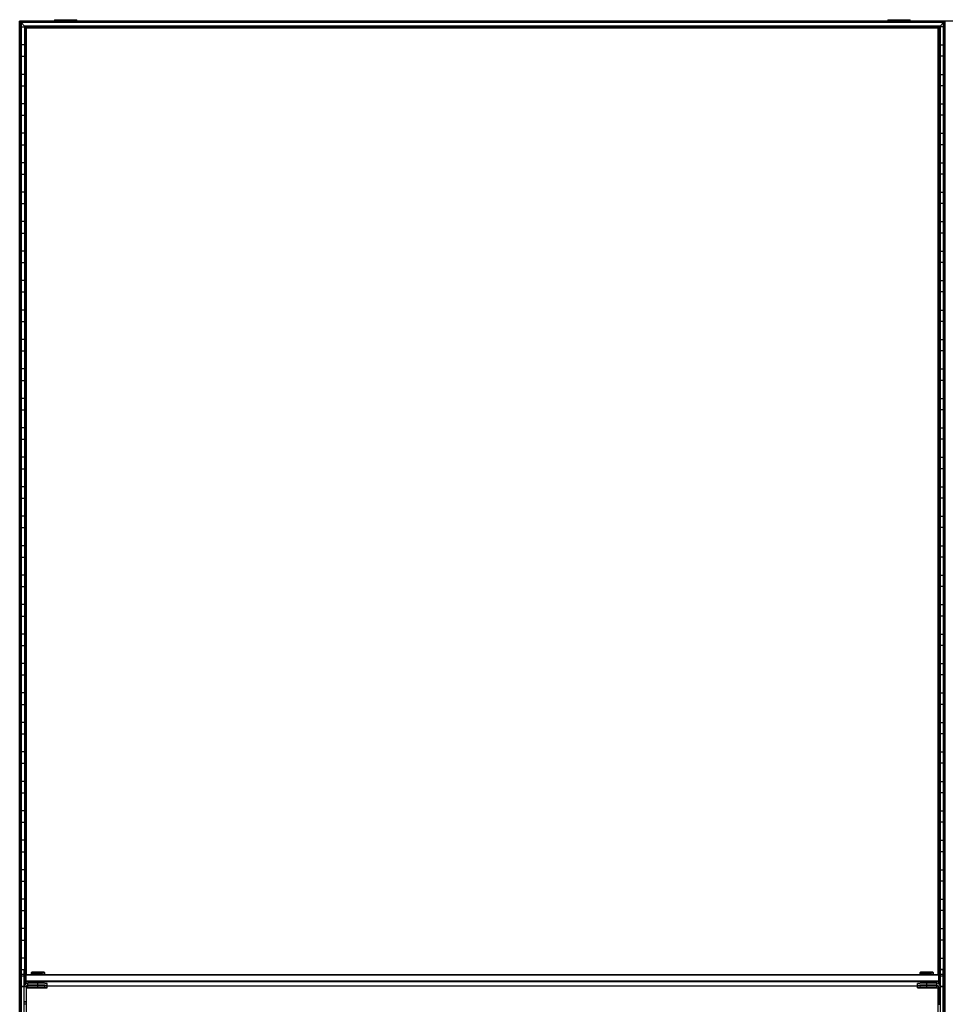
# Model space of a CAD drawing. Header units: millimetres. Extents: x -503 to 2118, y -1202 to 1202.
# Tile 3 of 9: x -503 to 503, y 132 to 1202. Entities that reach past the tile are written whole.
import ezdxf

# ---------------------------------------------------------------- set-up
doc = ezdxf.new("R2010")
doc.units = ezdxf.units.MM

msp = doc.modelspace()

# ---------------------------------------------------------------- linework, layer by layer
at = {"color": 7, "linetype": 'Continuous', "lineweight": 25}
for p, q in [((-502.9, -1200), (-502.9, 1200)), ((2118.4, 1200), (-502.9, 1200)), ((-502.5, 1199.6), (-502.5, -1199.7)), ((-501.7, 1198.8), (-502.5, 1199.6)), ((502.5, 1199.6), (-502.5, 1199.6)), ((-501.7, -1198.8), (-501.7, 1198.8)), ((501.7, 1198.8), (-501.7, 1198.8)), ((-501.4, 1198.5), (-501.4, -1198.5)), ((-497.6, 1194.7), (-501.4, 1198.5)), ((501.4, 1198.5), (-501.4, 1198.5)), ((-465, 1201.6), (-465, 1200)), ((-465, 1201.6), (-440.8, 1201.6)), ((-452.9, 1200), (-452.9, 1201.6)), ((-440.8, 1200), (-440.8, 1201.6)), ((440.8, 1201.6), (440.8, 1200)), ((440.8, 1201.6), (465, 1201.6)), ((452.9, 1200), (452.9, 1201.6)), ((465, 1200), (465, 1201.6)), ((497.6, 1194.7), (501.4, 1198.5)), ((501.4, -1198.5), (501.4, 1198.5)), ((501.7, 1198.8), (502.5, 1199.6)), ((501.7, 1198.8), (501.7, -1198.8)), ((502.5, -1199.7), (502.5, 1199.6)), ((502.9, -1200), (502.9, 1200)), ((-501.4, 1193.8), (-497.6, 1193.8)), ((-497.6, 1194.7), (-497.6, 152.5)), ((497.6, 1194.7), (-497.6, 1194.7)), ((-496.5, 1193.6), (-497.3, 1194.4)), ((497.3, 1194.4), (-497.3, 1194.4)), ((-497.3, 153.1), (-497.3, 1194.4)), ((496.5, 1193.6), (-496.5, 1193.6)), ((-496.5, 1193.6), (-496.5, 164)), ((-496.1, 164.3), (-496.1, 1193.2)), ((-495.4, 1192.5), (-496.1, 1193.2)), ((496.1, 1193.2), (-496.1, 1193.2)), ((-495.4, 164.5), (-495.4, 1192.5)), ((495.4, 1192.5), (-495.4, 1192.5)), ((495.4, 1192.5), (496.1, 1193.2)), ((495.4, 164.5), (495.4, 1192.5)), ((496.1, 164.3), (496.1, 1193.2)), ((497.3, 1194.4), (496.5, 1193.6)), ((496.5, 1193.6), (496.5, 164)), ((497.3, 153.1), (497.3, 1194.4)), ((497.6, 1194.7), (497.6, 152.5)), ((501.4, 1193.8), (497.6, 1193.8)), ((-497.6, 1174.2), (-501.4, 1174.2)), ((497.6, 1174.2), (501.4, 1174.2)), ((-501.4, 1161.8), (-497.6, 1161.8)), ((501.4, 1161.8), (497.6, 1161.8)), ((-497.6, 1142.2), (-501.4, 1142.2)), ((497.6, 1142.2), (501.4, 1142.2)), ((-501.4, 1129.8), (-497.6, 1129.8)), ((501.4, 1129.8), (497.6, 1129.8)), ((-497.6, 1110.2), (-501.4, 1110.2)), ((497.6, 1110.2), (501.4, 1110.2)), ((-501.4, 1097.8), (-497.6, 1097.8)), ((501.4, 1097.8), (497.6, 1097.8)), ((-497.6, 1078.2), (-501.4, 1078.2)), ((497.6, 1078.2), (501.4, 1078.2)), ((-501.4, 1065.8), (-497.6, 1065.8)), ((501.4, 1065.8), (497.6, 1065.8)), ((-497.6, 1046.2), (-501.4, 1046.2)), ((497.6, 1046.2), (501.4, 1046.2)), ((-501.4, 1033.8), (-497.6, 1033.8)), ((501.4, 1033.8), (497.6, 1033.8)), ((-497.6, 1014.2), (-501.4, 1014.2)), ((497.6, 1014.2), (501.4, 1014.2)), ((-501.4, 1001.8), (-497.6, 1001.8)), ((501.4, 1001.8), (497.6, 1001.8)), ((-497.6, 982.2), (-501.4, 982.2)), ((497.6, 982.2), (501.4, 982.2)), ((-501.4, 969.8), (-497.6, 969.8)), ((501.4, 969.8), (497.6, 969.8)), ((-497.6, 950.2), (-501.4, 950.2)), ((497.6, 950.2), (501.4, 950.2)), ((-501.4, 937.8), (-497.6, 937.8)), ((501.4, 937.8), (497.6, 937.8)), ((-497.6, 918.2), (-501.4, 918.2)), ((497.6, 918.2), (501.4, 918.2)), ((-501.4, 905.8), (-497.6, 905.8)), ((501.4, 905.8), (497.6, 905.8)), ((-497.6, 886.2), (-501.4, 886.2)), ((497.6, 886.2), (501.4, 886.2)), ((-501.4, 873.8), (-497.6, 873.8)), ((501.4, 873.8), (497.6, 873.8)), ((-497.6, 854.2), (-501.4, 854.2)), ((497.6, 854.2), (501.4, 854.2)), ((-501.4, 841.8), (-497.6, 841.8)), ((501.4, 841.8), (497.6, 841.8)), ((-497.6, 822.2), (-501.4, 822.2)), ((497.6, 822.2), (501.4, 822.2)), ((-501.4, 809.8), (-497.6, 809.8)), ((501.4, 809.8), (497.6, 809.8)), ((-497.6, 790.2), (-501.4, 790.2)), ((497.6, 790.2), (501.4, 790.2)), ((-501.4, 777.8), (-497.6, 777.8)), ((501.4, 777.8), (497.6, 777.8)), ((-497.6, 758.2), (-501.4, 758.2)), ((497.6, 758.2), (501.4, 758.2)), ((-501.4, 745.8), (-497.6, 745.8)), ((501.4, 745.8), (497.6, 745.8)), ((-497.6, 726.2), (-501.4, 726.2)), ((497.6, 726.2), (501.4, 726.2)), ((-501.4, 713.8), (-497.6, 713.8)), ((501.4, 713.8), (497.6, 713.8)), ((-497.6, 694.2), (-501.4, 694.2)), ((497.6, 694.2), (501.4, 694.2)), ((-501.4, 681.8), (-497.6, 681.8)), ((501.4, 681.8), (497.6, 681.8)), ((-497.6, 662.2), (-501.4, 662.2)), ((497.6, 662.2), (501.4, 662.2)), ((-501.4, 649.8), (-497.6, 649.8)), ((501.4, 649.8), (497.6, 649.8)), ((-497.6, 630.2), (-501.4, 630.2)), ((497.6, 630.2), (501.4, 630.2)), ((-501.4, 617.8), (-497.6, 617.8)), ((501.4, 617.8), (497.6, 617.8)), ((-497.6, 598.2), (-501.4, 598.2)), ((497.6, 598.2), (501.4, 598.2)), ((-501.4, 585.8), (-497.6, 585.8)), ((501.4, 585.8), (497.6, 585.8)), ((-497.6, 566.2), (-501.4, 566.2)), ((497.6, 566.2), (501.4, 566.2)), ((-501.4, 553.8), (-497.6, 553.8)), ((501.4, 553.8), (497.6, 553.8)), ((-497.6, 534.2), (-501.4, 534.2)), ((497.6, 534.2), (501.4, 534.2)), ((-501.4, 521.8), (-497.6, 521.8)), ((501.4, 521.8), (497.6, 521.8)), ((-497.6, 502.2), (-501.4, 502.2)), ((497.6, 502.2), (501.4, 502.2)), ((-501.4, 489.8), (-497.6, 489.8)), ((501.4, 489.8), (497.6, 489.8)), ((-497.6, 470.2), (-501.4, 470.2)), ((497.6, 470.2), (501.4, 470.2)), ((-501.4, 457.8), (-497.6, 457.8)), ((501.4, 457.8), (497.6, 457.8)), ((-497.6, 438.2), (-501.4, 438.2)), ((497.6, 438.2), (501.4, 438.2)), ((-501.4, 425.8), (-497.6, 425.8)), ((501.4, 425.8), (497.6, 425.8)), ((-497.6, 406.2), (-501.4, 406.2)), ((497.6, 406.2), (501.4, 406.2)), ((-501.4, 393.8), (-497.6, 393.8)), ((501.4, 393.8), (497.6, 393.8)), ((-497.6, 374.2), (-501.4, 374.2)), ((497.6, 374.2), (501.4, 374.2)), ((-501.4, 361.8), (-497.6, 361.8)), ((501.4, 361.8), (497.6, 361.8)), ((-497.6, 342.2), (-501.4, 342.2)), ((497.6, 342.2), (501.4, 342.2)), ((-501.4, 329.8), (-497.6, 329.8)), ((501.4, 329.8), (497.6, 329.8)), ((-497.6, 310.2), (-501.4, 310.2)), ((497.6, 310.2), (501.4, 310.2)), ((-501.4, 297.8), (-497.6, 297.8)), ((501.4, 297.8), (497.6, 297.8)), ((-497.6, 278.2), (-501.4, 278.2)), ((497.6, 278.2), (501.4, 278.2)), ((-501.4, 265.8), (-497.6, 265.8)), ((501.4, 265.8), (497.6, 265.8)), ((-497.6, 246.2), (-501.4, 246.2)), ((497.6, 246.2), (501.4, 246.2)), ((-501.4, 233.8), (-497.6, 233.8)), ((501.4, 233.8), (497.6, 233.8)), ((-497.6, 214.2), (-501.4, 214.2)), ((497.6, 214.2), (501.4, 214.2)), ((-501.4, 201.8), (-497.6, 201.8)), ((501.4, 201.8), (497.6, 201.8)), ((-497.6, 182.2), (-501.4, 182.2)), ((497.6, 182.2), (501.4, 182.2)), ((-501.4, 169.8), (-497.6, 169.8)), ((-501, 78.8), (-501, 169.8)), ((-501, 169.8), (-498, 169.8)), ((-498, 164.5), (-501, 164.5)), ((-498, 162.5), (-501, 162.5)), ((-498, 78.8), (-498, 169.8)), ((-497, 163.5), (-496, 164.5)), ((-497, 163.5), (-497, 153.4)), ((-497, 163.5), (-496, 163.5)), ((-496, 154.2), (-496, 164.5)), ((-496, 164.5), (496, 164.5)), ((496, 163.5), (-496, 163.5)), ((-489.7, 166.8), (-490.5, 166.1)), ((-490.5, 166.1), (-490.5, 164.6)), ((-489.8, 164.6), (-489.8, 164.5)), ((-483, 166.9), (-483, 166.2)), ((-483, 164.7), (-483, 166.2)), ((-483, 164.7), (-483, 164.5)), ((-475.5, 166.1), (-476.3, 166.8)), ((-476.2, 164.5), (-476.2, 164.6)), ((-475.5, 164.6), (-475.5, 166.1)), ((476.3, 166.8), (475.5, 166.1)), ((475.5, 166.1), (475.5, 164.6)), ((476.2, 164.6), (476.2, 164.5)), ((483, 166.9), (483, 166.2)), ((483, 164.7), (483, 166.2)), ((483, 164.7), (483, 164.5)), ((490.5, 166.1), (489.7, 166.8)), ((489.8, 164.5), (489.8, 164.6)), ((490.5, 164.6), (490.5, 166.1)), ((496, 154.2), (496, 164.5)), ((497, 163.5), (496, 164.5)), ((497, 163.5), (496, 163.5)), ((497, 163.5), (497, 153.4)), ((501.4, 169.8), (497.6, 169.8)), ((498, 78.8), (498, 169.8)), ((498, 169.8), (501, 169.8)), ((501, 164.5), (498, 164.5)), ((501, 162.5), (498, 162.5)), ((501, 78.8), (501, 169.8)), ((-501, 150.2), (-501.4, 150.2)), ((-498, 151.5), (-501, 151.5)), ((-498, 151.1), (-501, 151.1)), ((-496, 150.8), (-498, 150.8)), ((-496, 156.5), (-497, 157.5)), ((-496, 157.5), (-497, 157.5)), ((-496, 157.5), (496, 157.5)), ((496, 156.5), (-496, 156.5)), ((-496, 150.8), (-496, 131.8)), ((-495.1, 152.1), (-494.5, 152.1)), ((-494, 152.4), (-494, 154.8)), ((-483, 154.8), (-494, 154.8)), ((-483, 152.8), (-494, 152.8)), ((-494, 152.4), (-483, 152.4)), ((-494, 149.8), (-494, 152.2)), ((-483, 152.2), (-494, 152.2)), ((-483, 150.2), (-494, 150.2)), ((-494, 149.8), (-483, 149.8)), ((-489.8, 155.6), (-489.8, 154.8)), ((-489.8, 152.4), (-489.8, 152.2)), ((-485, 152.6), (-485, 152.6)), ((-485, 150), (-485, 150)), ((-483, 152.8), (-483, 155.7)), ((-483, 152.6), (-483, 152.6)), ((-483, 152.6), (-483, 152.6)), ((-483, 150.2), (-483, 152.4)), ((-483, 150), (-483, 150)), ((-483, 150), (-483, 150)), ((-481, 152.6), (-481, 152.6)), ((-481, 150), (-481, 150)), ((-476.2, 154.7), (-476.2, 155.6)), ((-476.2, 152.1), (-476.2, 152.5)), ((-476.2, 152.1), (476.2, 152.1)), ((-473, 152.6), (-473, 154.6)), ((-473, 150), (-473, 152)), ((473, 152.6), (473, 154.6)), ((473, 150), (473, 152)), ((476.2, 155.6), (476.2, 154.7)), ((476.2, 152.5), (476.2, 152.1)), ((481, 152.6), (481, 152.6)), ((481, 150), (481, 150)), ((483, 152.8), (483, 155.7)), ((494, 154.8), (483, 154.8)), ((494, 152.8), (483, 152.8)), ((483, 152.6), (483, 152.6)), ((483, 152.6), (483, 152.6)), ((483, 152.4), (494, 152.4)), ((483, 150.2), (483, 152.4)), ((494, 152.2), (483, 152.2)), ((494, 150.2), (483, 150.2)), ((483, 150), (483, 150)), ((483, 150), (483, 150)), ((483, 149.8), (494, 149.8)), ((485, 152.6), (485, 152.6)), ((485, 150), (485, 150)), ((489.8, 154.8), (489.8, 155.6)), ((489.8, 152.2), (489.8, 152.4)), ((494, 152.4), (494, 154.8)), ((494, 149.8), (494, 152.2)), ((494.5, 152.1), (495.1, 152.1)), ((496, 157.5), (497, 157.5)), ((496, 156.5), (497, 157.5)), ((496, 150.8), (498, 150.8)), ((496, 150.8), (496, 131.8)), ((501, 151.5), (498, 151.5)), ((501, 151.1), (498, 151.1)), ((501, 150.2), (501.4, 150.2)), ((-495.4, -123.5), (-495.4, 149.2)), ((495.4, -123.5), (495.4, 149.2)), ((-501.4, 137.8), (-501, 137.8)), ((-496, 134.8), (-498, 134.8)), ((-496, 134.4), (-498, 134.4)), ((-496, 132.2), (-498, 132.2)), ((496, 134.8), (498, 134.8)), ((496, 134.4), (498, 134.4)), ((496, 132.2), (498, 132.2)), ((501.4, 137.8), (501, 137.8))]:
    msp.add_line(p, q, dxfattribs=at)
at = {"color": 7, "linetype": 'Continuous', "lineweight": 25, "flags": 128}
for points in [[(-489.8, 164.5), (-489.8, 164.5), (-490.3, 164.6), (-490.5, 164.6), (-490.3, 164.6), (-489.8, 164.7), (-488.9, 164.7), (-487.7, 164.7), (-486.3, 164.7), (-484.7, 164.7), (-483, 164.7)], [(-483, 164.7), (-481.3, 164.7), (-479.7, 164.7), (-478.3, 164.7), (-477.1, 164.7), (-476.2, 164.7), (-475.7, 164.6), (-475.5, 164.6), (-475.7, 164.6), (-476.2, 164.5), (-476.2, 164.5)], [(476.2, 164.5), (476.2, 164.5), (475.7, 164.6), (475.5, 164.6), (475.7, 164.6), (476.2, 164.7), (477.1, 164.7), (478.3, 164.7), (479.7, 164.7), (481.3, 164.7), (483, 164.7)], [(483, 164.7), (484.7, 164.7), (486.3, 164.7), (487.7, 164.7), (488.9, 164.7), (489.8, 164.7), (490.3, 164.6), (490.5, 164.6), (490.3, 164.6), (489.8, 164.5), (489.8, 164.5)], [(-494, 152.2), (-494.8, 152.1), (-495.3, 151.9)], [(-483, 152.6), (-483.9, 152.6), (-484.6, 152.6), (-485.1, 152.6), (-485.2, 152.6), (-485.1, 152.6), (-484.6, 152.6), (-483.9, 152.6), (-483, 152.6)], [(-483, 150), (-483.9, 150), (-484.6, 150), (-485.1, 150), (-485.2, 150), (-485.1, 150), (-484.6, 150), (-483.9, 150), (-483, 150)], [(-483, 152.6), (-483.8, 152.6), (-484.4, 152.6), (-484.8, 152.6), (-485, 152.6), (-484.8, 152.6), (-484.4, 152.6), (-483.8, 152.6), (-483, 152.6)], [(-483, 150), (-483.8, 150), (-484.4, 150), (-484.8, 150), (-485, 150), (-484.8, 150), (-484.4, 150), (-483.8, 150), (-483, 150)], [(-483, 152.6), (-482.2, 152.6), (-481.6, 152.6), (-481.2, 152.6), (-481, 152.6), (-481.2, 152.6), (-481.6, 152.6), (-482.2, 152.6), (-483, 152.6)], [(-483, 152.6), (-482.1, 152.6), (-481.4, 152.6), (-480.9, 152.6), (-480.8, 152.6), (-480.9, 152.6), (-481.4, 152.6), (-482.1, 152.6), (-483, 152.6)], [(-483, 150), (-482.2, 150), (-481.6, 150), (-481.2, 150), (-481, 150), (-481.2, 150), (-481.6, 150), (-482.2, 150), (-483, 150)], [(-483, 150), (-482.1, 150), (-481.4, 150), (-480.9, 150), (-480.8, 150), (-480.9, 150), (-481.4, 150), (-482.1, 150), (-483, 150)], [(483, 152.6), (482.1, 152.6), (481.4, 152.6), (480.9, 152.6), (480.8, 152.6), (480.9, 152.6), (481.4, 152.6), (482.1, 152.6), (483, 152.6)], [(483, 150), (482.1, 150), (481.4, 150), (480.9, 150), (480.8, 150), (480.9, 150), (481.4, 150), (482.1, 150), (483, 150)], [(483, 152.6), (482.2, 152.6), (481.6, 152.6), (481.2, 152.6), (481, 152.6), (481.2, 152.6), (481.6, 152.6), (482.2, 152.6), (483, 152.6)], [(483, 150), (482.2, 150), (481.6, 150), (481.2, 150), (481, 150), (481.2, 150), (481.6, 150), (482.2, 150), (483, 150)], [(483, 152.6), (483.8, 152.6), (484.4, 152.6), (484.8, 152.6), (485, 152.6), (484.8, 152.6), (484.4, 152.6), (483.8, 152.6), (483, 152.6)], [(483, 152.6), (483.9, 152.6), (484.6, 152.6), (485.1, 152.6), (485.2, 152.6), (485.1, 152.6), (484.6, 152.6), (483.9, 152.6), (483, 152.6)], [(483, 150), (483.8, 150), (484.4, 150), (484.8, 150), (485, 150), (484.8, 150), (484.4, 150), (483.8, 150), (483, 150)], [(483, 150), (483.9, 150), (484.6, 150), (485.1, 150), (485.2, 150), (485.1, 150), (484.6, 150), (483.9, 150), (483, 150)], [(495.3, 151.9), (494.8, 152.1), (494, 152.2)]]:
    msp.add_lwpolyline(points, dxfattribs=at)
at = {"color": 7, "linetype": 'Continuous', "lineweight": 25}
for centre, radius, start, end in [((-485.2, 74.5), 91.7, 88.6553, 93.3442), ((-484.6, 60.3), 104.4, 89.1473, 92.8524), ((-484.5, 59.6), 107.3, 89.1798, 92.7852), ((-480.9, 90.3), 76.6, 86.4928, 91.5419), ((-480.8, 74.6), 91.7, 86.6551, 91.3451), ((-480.9, 90.7), 74, 86.3875, 91.6128), ((480.8, 74.5), 91.7, 88.6555, 93.3437), ((481.4, 60.3), 104.4, 89.1473, 92.8524), ((481.5, 59.6), 107.3, 89.1798, 92.7849), ((485.1, 90.4), 76.6, 86.4923, 91.5422), ((485.2, 74.6), 91.6, 86.6546, 91.3453), ((485.1, 90.7), 74, 86.3875, 91.6128), ((-494, 150.8), 4, 89.9956, 179.9956), ((-494, 150.8), 2, 89.9956, 179.9956), ((-494, 150.4), 2, 89.9956, 179.9956), ((-494, 148.2), 2, 89.9956, 179.9956), ((-494, 147.8), 2, 89.9956, 179.9956), ((-484.6, 51.3), 104.4, 89.1473, 92.8524), ((-480.9, 81.7), 74, 86.3875, 91.6128), ((-480.5, 11.4), 143.4, 87.0017, 90.9986), ((-480.5, 9.4), 143.4, 87.0017, 90.9986), ((-480.5, 295.8), 143.4, 269.0014, 272.9983), ((-480.5, 8.8), 143.4, 87.0017, 90.9986), ((-480.5, 6.8), 143.4, 87.0017, 90.9986), ((-480.5, 293.2), 143.4, 269.0014, 272.9983), ((480.5, 11.4), 143.4, 89.0014, 92.9983), ((480.5, 9.4), 143.4, 89.0014, 92.9983), ((480.5, 295.8), 143.4, 267.0017, 270.9986), ((480.5, 8.8), 143.4, 89.0014, 92.9983), ((480.5, 6.8), 143.4, 89.0014, 92.9983), ((480.5, 293.2), 143.4, 267.0017, 270.9986), ((481.4, 51.3), 104.4, 89.1473, 92.8524), ((485.1, 81.7), 74, 86.3875, 91.6128), ((494, 150.8), 4, 0.0044, 90.0044), ((494, 150.8), 2, 0.0044, 90.0044), ((494, 150.4), 2, 0.0044, 90.0044), ((494, 148.2), 2, 0.0044, 90.0044), ((494, 147.8), 2, 0.0044, 90.0044)]:
    msp.add_arc(centre, radius, start, end, dxfattribs=at)
for points, knots in [([(-502.5, 1199.6), (-502.6, 1199.7), (-502.7, 1199.8), (-502.8, 1199.9), (-502.8, 1200), (-502.9, 1200), (-502.9, 1200), (-502.9, 1200)], [0, 0, 0, 0, 0.31012, 0.616121, 0.758896, 0.886022, 1, 1, 1, 1]), ([(-502.5, 1199.6), (-502.6, 1199.7), (-502.6, 1199.7), (-502.7, 1199.8), (-502.7, 1199.9), (-502.8, 1199.9), (-502.8, 1200), (-502.9, 1200), (-502.9, 1200), (-502.9, 1200)], [0, 0, 0, 0, 0.25, 0.25, 0.5, 0.5, 0.75, 0.75, 1, 1, 1, 1]), ([(-501.4, 1198.5), (-501.4, 1198.5), (-501.4, 1198.5), (-501.4, 1198.6), (-501.5, 1198.6), (-501.6, 1198.7), (-501.7, 1198.8), (-501.7, 1198.8)], [0, 0, 0, 0, 0.146754, 0.316126, 0.510248, 0.757793, 1, 1, 1, 1]), ([(-501.4, 1198.5), (-501.4, 1198.5), (-501.4, 1198.5), (-501.4, 1198.5), (-501.4, 1198.6), (-501.5, 1198.6), (-501.5, 1198.7), (-501.6, 1198.8), (-501.7, 1198.8), (-501.7, 1198.8)], [0, 0, 0, 0, 0.25, 0.25, 0.5, 0.5, 0.75, 0.75, 1, 1, 1, 1]), ([(501.4, 1198.5), (501.4, 1198.5), (501.4, 1198.5), (501.4, 1198.6), (501.5, 1198.6), (501.6, 1198.7), (501.7, 1198.8), (501.7, 1198.8)], [0, 0, 0, 0, 0.146754, 0.316126, 0.510248, 0.757793, 1, 1, 1, 1]), ([(501.4, 1198.5), (501.4, 1198.5), (501.4, 1198.5), (501.4, 1198.5), (501.4, 1198.6), (501.5, 1198.6), (501.5, 1198.7), (501.6, 1198.8), (501.7, 1198.8), (501.7, 1198.8)], [0, 0, 0, 0, 0.25, 0.25, 0.5, 0.5, 0.75, 0.75, 1, 1, 1, 1]), ([(502.5, 1199.6), (502.6, 1199.7), (502.7, 1199.8), (502.8, 1199.9), (502.8, 1200), (502.9, 1200), (502.9, 1200), (502.9, 1200)], [0, 0, 0, 0, 0.3101202, 0.6161208, 0.7588957, 0.8860224, 1, 1, 1, 1]), ([(502.5, 1199.6), (502.6, 1199.7), (502.6, 1199.7), (502.7, 1199.8), (502.7, 1199.9), (502.8, 1199.9), (502.8, 1200), (502.9, 1200), (502.9, 1200), (502.9, 1200)], [0, 0, 0, 0, 0.25, 0.25, 0.5, 0.5, 0.75, 0.75, 1, 1, 1, 1]), ([(503.2, 1199.6), (503.2, 1199.7), (503.1, 1199.8), (503, 1199.9), (502.9, 1200), (502.9, 1200), (502.9, 1200), (502.9, 1200)], [0, 0, 0, 0, 0.31012, 0.616121, 0.758896, 0.886022, 1, 1, 1, 1]), ([(503.2, 1199.6), (503.2, 1199.7), (503.1, 1199.8), (503, 1199.9), (502.9, 1200), (502.9, 1200), (502.9, 1200), (502.9, 1200)], [0, 0, 0, 0, 0.31012, 0.616121, 0.758896, 0.886022, 1, 1, 1, 1]), ([(-497.3, 1194.4), (-497.3, 1194.4), (-497.4, 1194.5), (-497.4, 1194.6), (-497.5, 1194.6), (-497.6, 1194.7), (-497.6, 1194.7), (-497.6, 1194.7), (-497.6, 1194.7), (-497.6, 1194.7)], [0, 0, 0, 0, 0.25, 0.25, 0.5, 0.5, 0.75, 0.75, 1, 1, 1, 1]), ([(-497.3, 1194.4), (-497.3, 1194.4), (-497.4, 1194.5), (-497.5, 1194.7), (-497.6, 1194.7), (-497.6, 1194.7), (-497.6, 1194.7), (-497.6, 1194.7)], [0, 0, 0, 0, 0.31012, 0.616121, 0.758896, 0.886022, 1, 1, 1, 1]), ([(-496.1, 1193.2), (-496.1, 1193.3), (-496.1, 1193.3), (-496.2, 1193.3), (-496.3, 1193.4), (-496.4, 1193.5), (-496.4, 1193.6), (-496.5, 1193.6)], [0, 0, 0, 0, 0.146754, 0.316126, 0.510248, 0.757793, 1, 1, 1, 1]), ([(-496.1, 1193.2), (-496.1, 1193.2), (-496.1, 1193.3), (-496.2, 1193.3), (-496.2, 1193.3), (-496.3, 1193.4), (-496.3, 1193.4), (-496.4, 1193.5), (-496.4, 1193.6), (-496.5, 1193.6)], [0, 0, 0, 0, 0.25, 0.25, 0.5, 0.5, 0.75, 0.75, 1, 1, 1, 1]), ([(496.1, 1193.2), (496.1, 1193.3), (496.1, 1193.3), (496.2, 1193.3), (496.3, 1193.4), (496.4, 1193.5), (496.4, 1193.6), (496.5, 1193.6)], [0, 0, 0, 0, 0.146754, 0.316126, 0.510248, 0.757793, 1, 1, 1, 1]), ([(496.1, 1193.2), (496.1, 1193.2), (496.1, 1193.3), (496.2, 1193.3), (496.2, 1193.3), (496.3, 1193.4), (496.3, 1193.4), (496.4, 1193.5), (496.4, 1193.6), (496.5, 1193.6)], [0, 0, 0, 0, 0.25, 0.25, 0.5, 0.5, 0.75, 0.75, 1, 1, 1, 1]), ([(497.3, 1194.4), (497.3, 1194.4), (497.4, 1194.5), (497.5, 1194.7), (497.6, 1194.7), (497.6, 1194.7), (497.6, 1194.7), (497.6, 1194.7)], [0, 0, 0, 0, 0.31012, 0.616121, 0.758896, 0.886022, 1, 1, 1, 1]), ([(497.3, 1194.4), (497.3, 1194.4), (497.4, 1194.5), (497.4, 1194.6), (497.5, 1194.6), (497.6, 1194.7), (497.6, 1194.7), (497.6, 1194.7), (497.6, 1194.7), (497.6, 1194.7)], [0, 0, 0, 0, 0.25, 0.25, 0.5, 0.5, 0.75, 0.75, 1, 1, 1, 1])]:
    msp.add_open_spline(points, degree=3, knots=knots, dxfattribs=at)

doc.saveas('drawing.dxf')
